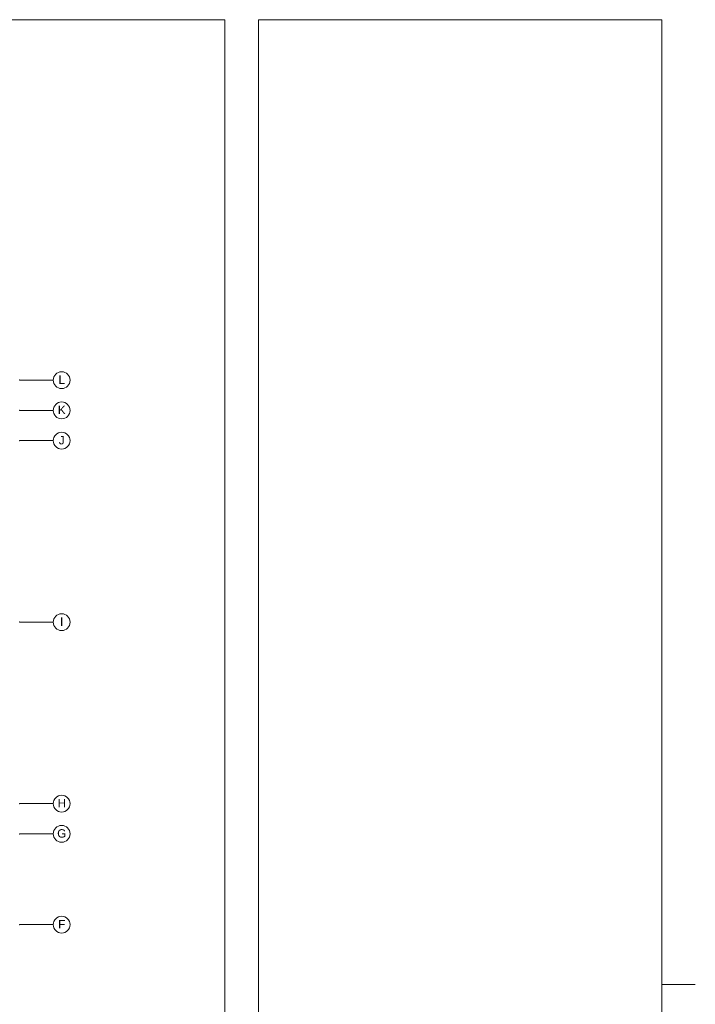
# Paper-space layout '19061B VOn 012b Plattegrond tweede verdieping' of a CAD drawing. Header units: millimetres. Extents: x 10 to 1052, y 0 to 594.
# Tile 50 of 50: x 851 to 1052, y 291 to 584. Entities that reach past the tile are written whole.
import ezdxf
from ezdxf.xclip import XClip

# ---------------------------------------------------------------- set-up
doc = ezdxf.new("R2010")
doc.units = ezdxf.units.MM
doc.header["$MEASUREMENT"] = 0
doc.header["$XCLIPFRAME"] = 0
doc.linetypes.add('B0204', pattern=[13, 10, -1, 1, -1])
doc.layers.add('A Stramien', color=7, linetype='Continuous')
doc.styles.add('GENERATED_STYLE_4', font='txt')

# ---------------------------------------------------------------- blocks, each defined once
blk = doc.blocks.new('Drawing_2_1', base_point=(162.76, 134.76))
at = {"layer": 'A Stramien', "color": 9, "linetype": 'B0204', "lineweight": 0}
for p, q in [((850.76, 476.76), (860.76, 476.76)), ((850.76, 467.76), (860.76, 467.76)), ((850.76, 458.76), (860.76, 458.76)), ((850.76, 404.76), (860.76, 404.76)), ((850.76, 350.76), (860.76, 350.76)), ((850.76, 341.76), (860.76, 341.76)), ((850.76, 314.76), (860.76, 314.76))]:
    blk.add_line(p, q, dxfattribs=at)
at = {"layer": 'A Stramien', "color": 2, "linetype": 'Continuous', "lineweight": 0, "flags": 128}
for points in [[(865.76, 476.76, 1), (860.76, 476.76, 1)], [(865.76, 467.76, 1), (860.76, 467.76, 1)], [(865.76, 458.76, 1), (860.76, 458.76, 1)], [(865.76, 404.76, 1), (860.76, 404.76, 1)], [(865.76, 350.76, 1), (860.76, 350.76, 1)], [(865.76, 341.76, 1), (860.76, 341.76, 1)], [(865.76, 314.76, 1), (860.76, 314.76, 1)]]:
    blk.add_lwpolyline(points, format="xyb", close=True, dxfattribs=at)
at = {"layer": 'A Stramien', "color": 9, "linetype": 'B0204', "lineweight": 0}
for p in [(850.76, 476.76), (850.76, 476.76), (850.76, 467.76), (850.76, 467.76), (850.76, 458.76), (850.76, 458.76), (850.76, 404.76), (850.76, 404.76), (850.76, 350.76), (850.76, 350.76), (850.76, 341.76), (850.76, 341.76), (850.76, 314.76), (850.76, 314.76)]:
    blk.add_point(p, dxfattribs=at)
at = {"layer": 'A Stramien', "color": 2, "linetype": 'Continuous', "lineweight": 0, "char_height": 2.5, "attachment_point": 4, "style": 'GENERATED_STYLE_4'}
for s, insert in [('\\A1;{\\pql;\\pt0;\\fArial|b0|i0|c0|p38;L}', (862.31, 476.9)), ('\\A1;{\\pql;\\pt0;\\fArial|b0|i0|c0|p38;K}', (862.12, 467.9)), ('\\A1;{\\pql;\\pt0;\\fArial|b0|i0|c0|p38;J}', (862.4, 458.88)), ('\\A1;{\\pql;\\pt0;\\fArial|b0|i0|c0|p38;I}', (862.78, 404.9)), ('\\A1;{\\pql;\\pt0;\\fArial|b0|i0|c0|p38;H}', (862.03, 350.9)), ('\\A1;{\\pql;\\pt0;\\fArial|b0|i0|c0|p38;G}', (861.92, 341.88)), ('\\A1;{\\pql;\\pt0;\\fArial|b0|i0|c0|p38;F}', (862.21, 314.9))]:
    blk.add_mtext(s, dxfattribs=dict(at, insert=insert))

psp = doc.layouts.new('19061B VOn 012b Plattegrond tweede verdieping')

# ---------------------------------------------------------------- linework, layer by layer
at = {"color": 9, "linetype": 'Continuous', "lineweight": 0}
psp.add_line((1041.83, 297), (1051.83, 297), dxfattribs=at)
at = {"color": 1, "linetype": 'Continuous', "lineweight": 0, "flags": 128}
psp.add_lwpolyline([(9.91, 584), (911.83, 584), (911.83, 10), (9.91, 10)], close=True, dxfattribs=at)
at = {"color": 2, "linetype": 'Continuous', "lineweight": 0, "flags": 128}
psp.add_lwpolyline([(921.83, 584), (1041.83, 584), (1041.83, 10), (921.83, 10)], close=True, dxfattribs=at)

# ---------------------------------------------------------------- next in the draw order: block references
at = {"color": 4, "linetype": 'Continuous', "lineweight": 0}
ref = psp.add_blockref('Drawing_2_1', (162.76, 134.76), dxfattribs=at)
XClip(ref).set_block_clipping_path([(63.602702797, 41.749456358), (869.5607390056, 554.9340651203)])

doc.saveas('drawing.dxf')
